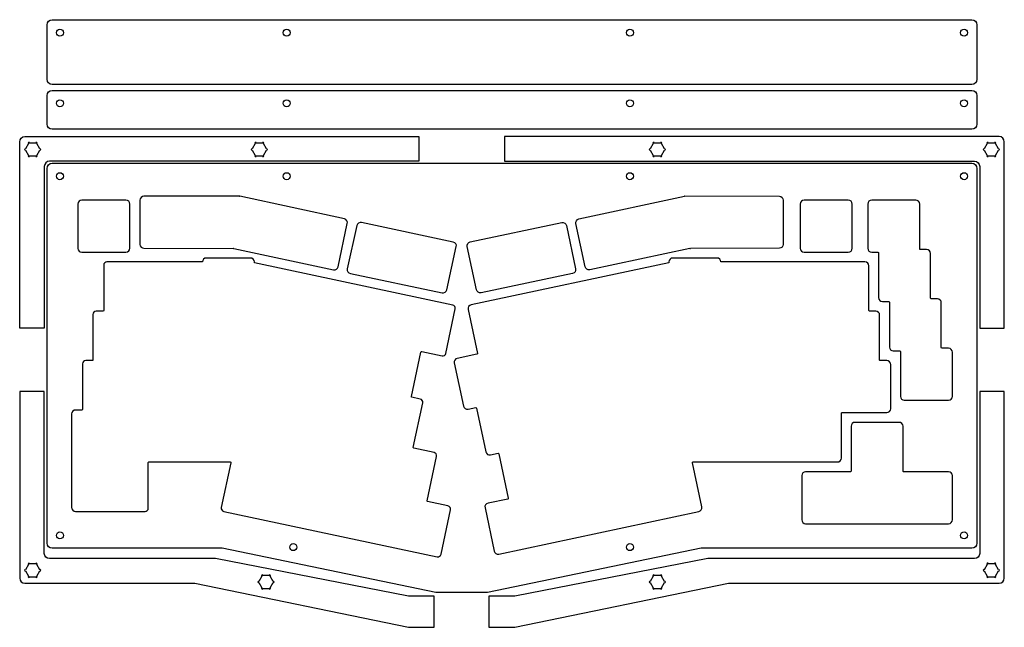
# Model space of a CAD drawing. Header units: millimetres. Extents: x -95 to 285, y -115 to 309.
# Tile 2 of 2: x -95 to 285, y 75 to 309. Entities that reach past the tile are written whole.
import ezdxf

# ---------------------------------------------------------------- set-up
doc = ezdxf.new("R2010")
doc.units = ezdxf.units.MM
doc.layers.get('0').update_dxf_attribs({"linetype": 'CONTINUOUS'})

msp = doc.modelspace()

# ---------------------------------------------------------------- linework, layer by layer
for p, q in [((-82.44, 309.43), (272.65, 309.43)), ((-84.44, 286.43), (-84.44, 307.43)), ((274.65, 307.43), (274.65, 286.43)), ((272.65, 284.43), (-82.44, 284.43)), ((-82.44, 282.18), (272.65, 282.18)), ((-84.44, 269.18), (-84.44, 280.18)), ((274.65, 280.18), (274.65, 269.18)), ((272.65, 267.18), (-82.44, 267.18)), ((-94.99, 190.37), (-94.99, 262.35)), ((-92.99, 264.35), (59.1, 264.35)), ((59.1, 264.35), (59.1, 254.85)), ((283.2, 264.35), (92.21, 264.35)), ((92.21, 264.35), (92.21, 254.85)), ((285.2, 190.37), (285.2, 262.35)), ((-91.56, 261.64), (-92.76, 259.56)), ((-92.76, 259.14), (-91.56, 257.06)), ((-88.8, 261.85), (-91.19, 261.85)), ((-87.23, 259.56), (-88.43, 261.64)), ((-88.43, 257.06), (-87.23, 259.14)), ((-4.03, 261.64), (-5.22, 259.56)), ((-5.22, 259.14), (-4.03, 257.06)), ((-1.27, 261.85), (-3.65, 261.85)), ((0.3, 259.56), (-0.89, 261.64)), ((-0.89, 257.06), (0.3, 259.14)), ((149.65, 261.64), (148.45, 259.56)), ((148.45, 259.14), (149.65, 257.06)), ((152.41, 261.85), (150.02, 261.85)), ((153.98, 259.56), (152.78, 261.64)), ((152.78, 257.06), (153.98, 259.14)), ((278.64, 261.64), (277.44, 259.56)), ((277.44, 259.14), (278.64, 257.06)), ((281.4, 261.85), (279.01, 261.85)), ((282.97, 259.56), (281.77, 261.64)), ((281.77, 257.06), (282.97, 259.14)), ((-91.19, 256.85), (-88.8, 256.85)), ((59.1, 254.85), (-83.5, 254.85)), ((-3.65, 256.85), (-1.27, 256.85)), ((92.21, 254.85), (273.71, 254.85)), ((150.02, 256.85), (152.41, 256.85)), ((279.01, 256.85), (281.4, 256.85)), ((-85.5, 252.85), (-85.5, 190.37)), ((-84.44, 107.48), (-84.44, 252.06)), ((-82.44, 254.06), (272.65, 254.06)), ((274.65, 252.06), (274.65, 107.48)), ((275.71, 252.85), (275.71, 190.37)), ((-53.95, 239.81), (-71, 239.81)), ((-48.54, 239.8), (-48.54, 222.75)), ((-10.18, 241.34), (-47.04, 241.3)), ((30.37, 232.54), (-9.96, 241.32)), ((120.95, 232.54), (161.68, 241.41)), ((161.89, 241.43), (198.34, 241.3)), ((199.84, 239.8), (199.84, 222.74)), ((224.96, 239.8), (207.91, 239.8)), ((251.04, 239.8), (233.99, 239.8)), ((-72.5, 238.31), (-72.5, 221.21)), ((-52.45, 221.26), (-52.45, 238.31)), ((206.41, 238.3), (206.41, 221.2)), ((226.46, 221.25), (226.46, 238.3)), ((232.49, 238.3), (232.49, 221.25)), ((252.54, 221), (252.54, 238.3)), ((27.98, 214.08), (31.52, 230.76)), ((35.23, 230.02), (31.52, 213.33)), ((72.45, 223.64), (37.01, 231.18)), ((79.01, 223.68), (114.32, 231.18)), ((116.1, 230.03), (119.65, 213.3)), ((123.34, 214.08), (119.79, 230.76)), ((-47.04, 221.25), (-12.46, 221.21)), ((-12.25, 221.19), (26.2, 212.93)), ((69.9, 205.22), (73.6, 221.87)), ((81.4, 205.22), (77.85, 221.9)), ((163.82, 221.2), (125.11, 212.93)), ((198.34, 221.24), (164.03, 221.22)), ((255.21, 220.75), (252.79, 220.75)), ((-71, 219.71), (-53.95, 219.76)), ((-5.89, 217.49), (-22.94, 217.49)), ((174.24, 217.49), (157.19, 217.49)), ((207.91, 219.7), (224.96, 219.75)), ((233.99, 219.75), (236.41, 219.75)), ((236.66, 219.51), (236.66, 202.2)), ((256.71, 201.95), (256.71, 219.25)), ((-62.54, 214.74), (-62.54, 197.19)), ((-24.44, 215.99), (-61.29, 215.99)), ((-24.44, 215.99), (-24.44, 215.99)), ((-4.39, 215.63), (-4.39, 215.99)), ((72.25, 199.34), (-4.39, 215.63)), ((155.69, 215.63), (79.31, 199.4)), ((155.69, 215.99), (155.69, 215.63)), ((231.39, 215.99), (175.74, 215.99)), ((175.74, 215.99), (175.74, 215.99)), ((232.89, 197.19), (232.89, 214.49)), ((32.68, 211.55), (68.12, 204.07)), ((118.5, 211.52), (83.18, 204.07)), ((259.38, 201.7), (256.96, 201.7)), ((69.56, 180.69), (73.21, 197.86)), ((238.16, 200.7), (240.58, 200.7)), ((240.83, 200.46), (240.83, 183.15)), ((260.88, 182.9), (260.88, 200.2)), ((-66.7, 195.69), (-66.7, 178.14)), ((-62.78, 196.94), (-65.45, 196.94)), ((78.16, 197.62), (81.76, 180.69)), ((235.57, 196.94), (233.14, 196.94)), ((237.07, 178.13), (237.07, 195.44)), ((-85.5, 190.37), (-94.99, 190.37)), ((275.71, 190.37), (285.2, 190.37)), ((263.65, 182.65), (261.12, 182.65)), ((56.28, 164.04), (59.93, 181.21)), ((60.23, 181.4), (68.08, 179.73)), ((81.57, 180.4), (73.96, 178.78)), ((242.33, 181.65), (244.85, 181.65)), ((245.1, 181.4), (245.1, 164.1)), ((265.15, 164.1), (265.15, 181.15)), ((-70.76, 176.64), (-70.76, 159.09)), ((-66.95, 177.89), (-69.51, 177.89)), ((72.8, 177), (76.35, 160.32)), ((239.84, 177.89), (237.31, 177.89)), ((241.34, 159.34), (241.34, 176.39)), ((-85.5, 165.99), (-94.99, 165.99)), ((-94.99, 165.99), (-94.99, 94.01)), ((-85.5, 103.52), (-85.5, 165.99)), ((59.67, 163.07), (56.47, 163.74)), ((285.2, 166), (275.71, 166)), ((275.71, 166), (275.71, 103.52)), ((285.2, 94.02), (285.2, 166)), ((56.98, 144.42), (60.63, 161.58)), ((78.13, 159.17), (81.08, 159.8)), ((246.6, 162.6), (263.65, 162.6)), ((-74.94, 157.34), (-74.93, 121.24)), ((-71.01, 158.84), (-73.44, 158.84)), ((81.37, 159.61), (84.97, 142.68)), ((222.29, 140.29), (222.29, 157.59)), ((222.54, 157.84), (239.84, 157.84)), ((226.05, 152.58), (226.05, 135.27)), ((244.6, 154.08), (227.55, 154.08)), ((246.1, 135.27), (246.1, 152.58)), ((65.02, 142.45), (57.18, 144.12)), ((62.34, 123.8), (65.99, 140.97)), ((86.75, 141.53), (89.7, 142.15)), ((89.99, 141.96), (93.64, 124.79)), ((-45.35, 120.99), (-45.35, 138.54)), ((-45.1, 138.79), (-13.71, 138.79)), ((-13.47, 138.48), (-17.14, 121.22)), ((168.4, 121.46), (164.78, 138.48)), ((165.03, 138.79), (189.45, 138.79)), ((189.45, 138.79), (192.18, 138.79)), ((192.18, 138.79), (220.79, 138.79)), ((207, 133.53), (207, 116.48)), ((225.8, 135.03), (208.5, 135.03)), ((263.65, 135.03), (246.34, 135.03)), ((265.15, 116.48), (265.15, 133.53)), ((70.38, 121.84), (62.53, 123.51)), ((93.45, 124.5), (85.84, 122.88)), ((-73.43, 119.74), (-46.6, 119.74)), ((-16.17, 119.74), (66.21, 102.23)), ((67.69, 103.19), (71.34, 120.35)), ((84.68, 121.1), (88.23, 104.42)), ((90.01, 103.27), (167.25, 119.69)), ((208.5, 114.98), (263.65, 114.98)), ((-16.8, 105.48), (-82.44, 105.48)), ((65.66, 88.47), (-16.8, 105.48)), ((168.12, 105.48), (85.66, 88.47)), ((272.65, 105.48), (168.12, 105.48)), ((-91.56, 99.3), (-92.76, 97.23)), ((-88.8, 99.51), (-91.19, 99.51)), ((-87.23, 97.23), (-88.43, 99.3)), ((-19.36, 101.52), (-83.5, 101.52)), ((55.1, 87), (-19.36, 101.52)), ((170.68, 101.52), (96.21, 87)), ((273.71, 101.52), (170.68, 101.52)), ((278.64, 99.3), (277.44, 97.23)), ((281.4, 99.52), (279.01, 99.52)), ((282.97, 97.23), (281.77, 99.3)), ((-92.76, 96.8), (-91.56, 94.73)), ((-88.43, 94.73), (-87.23, 96.8)), ((277.44, 96.8), (278.64, 94.73)), ((281.77, 94.73), (282.97, 96.8)), ((-92.99, 92.01), (-27.36, 92.01)), ((-91.19, 94.51), (-88.8, 94.51)), ((-27.36, 92.01), (55.1, 75.01)), ((-1.46, 94.76), (-2.66, 92.69)), ((-2.66, 92.26), (-1.46, 90.19)), ((1.3, 94.98), (-1.09, 94.98)), ((2.87, 92.69), (1.67, 94.76)), ((1.67, 90.19), (2.87, 92.26)), ((96.21, 75.01), (178.68, 92.02)), ((149.65, 94.76), (148.45, 92.69)), ((148.45, 92.26), (149.65, 90.19)), ((152.41, 94.98), (150.02, 94.98)), ((153.98, 92.69), (152.78, 94.76)), ((152.78, 90.19), (153.98, 92.26)), ((178.68, 92.02), (283.2, 92.02)), ((279.01, 94.52), (281.4, 94.52)), ((-1.09, 89.98), (1.3, 89.98)), ((85.66, 88.47), (65.66, 88.47)), ((150.02, 89.98), (152.41, 89.98)), ((65.1, 87), (55.1, 87)), ((65.1, 75.01), (65.1, 87)), ((96.21, 87), (86.21, 87)), ((86.21, 87), (86.21, 75.01)), ((55.1, 75.01), (65.1, 75.01)), ((86.21, 75.01), (96.21, 75.01))]:
    msp.add_line(p, q)
at = {"extrusion": (1.81454e-14, 3.47812e-13, -1)}
msp.add_arc((10.18, 240.34), 1, 89.9325, 102.2801, dxfattribs=at)
for centre, start, end in [((161.89, 240.43), 89.7923, 102.2801), ((-12.46, 220.21), 77.8698, 89.9333)]:
    msp.add_arc(centre, 1, start, end)
at = {"extrusion": (1.22404e-16, 2.84307e-19, -1)}
msp.add_arc((-164.03, 220.22), 1, 77.9413, 89.962, dxfattribs=at)
for points in [[(-84.44, 307.43), (-84.44, 308.54), (-83.54, 309.43), (-82.44, 309.43)], [(272.65, 309.43), (273.75, 309.43), (274.65, 308.54), (274.65, 307.43)], [(-80.79, 304.43), (-80.79, 305.17), (-80.18, 305.78), (-79.44, 305.78)], [(-79.44, 303.08), (-80.18, 303.08), (-80.79, 303.69), (-80.79, 304.43)], [(-79.44, 305.78), (-78.7, 305.78), (-78.09, 305.17), (-78.09, 304.43)], [(-78.09, 304.43), (-78.09, 303.69), (-78.7, 303.08), (-79.44, 303.08)], [(6.75, 304.43), (6.75, 305.17), (7.35, 305.78), (8.1, 305.78)], [(8.1, 303.08), (7.35, 303.08), (6.75, 303.69), (6.75, 304.43)], [(8.1, 305.78), (8.84, 305.78), (9.45, 305.17), (9.45, 304.43)], [(9.45, 304.43), (9.45, 303.69), (8.84, 303.08), (8.1, 303.08)], [(139.31, 304.43), (139.31, 305.17), (139.92, 305.78), (140.66, 305.78)], [(140.66, 303.08), (139.92, 303.08), (139.31, 303.69), (139.31, 304.43)], [(140.66, 305.78), (141.4, 305.78), (142.01, 305.17), (142.01, 304.43)], [(142.01, 304.43), (142.01, 303.69), (141.4, 303.08), (140.66, 303.08)], [(268.3, 304.43), (268.3, 305.17), (268.91, 305.78), (269.65, 305.78)], [(269.65, 303.08), (268.91, 303.08), (268.3, 303.69), (268.3, 304.43)], [(269.65, 305.78), (270.39, 305.78), (271, 305.17), (271, 304.43)], [(271, 304.43), (271, 303.69), (270.39, 303.08), (269.65, 303.08)], [(-82.44, 284.43), (-83.54, 284.43), (-84.44, 285.33), (-84.44, 286.43)], [(274.65, 286.43), (274.65, 285.33), (273.75, 284.43), (272.65, 284.43)], [(-84.44, 280.18), (-84.44, 281.28), (-83.54, 282.18), (-82.44, 282.18)], [(272.65, 282.18), (273.75, 282.18), (274.65, 281.28), (274.65, 280.18)], [(-80.79, 277.18), (-80.79, 277.92), (-80.18, 278.53), (-79.44, 278.53)], [(-79.44, 278.53), (-78.7, 278.53), (-78.09, 277.92), (-78.09, 277.18)], [(6.75, 277.18), (6.75, 277.92), (7.35, 278.53), (8.1, 278.53)], [(8.1, 278.53), (8.84, 278.53), (9.45, 277.92), (9.45, 277.18)], [(139.31, 277.18), (139.31, 277.92), (139.92, 278.53), (140.66, 278.53)], [(140.66, 278.53), (141.4, 278.53), (142.01, 277.92), (142.01, 277.18)], [(268.3, 277.18), (268.3, 277.92), (268.91, 278.53), (269.65, 278.53)], [(269.65, 278.53), (270.39, 278.53), (271, 277.92), (271, 277.18)], [(-79.44, 275.83), (-80.18, 275.83), (-80.79, 276.44), (-80.79, 277.18)], [(-78.09, 277.18), (-78.09, 276.44), (-78.7, 275.83), (-79.44, 275.83)], [(8.1, 275.83), (7.35, 275.83), (6.75, 276.44), (6.75, 277.18)], [(9.45, 277.18), (9.45, 276.44), (8.84, 275.83), (8.1, 275.83)], [(140.66, 275.83), (139.92, 275.83), (139.31, 276.44), (139.31, 277.18)], [(142.01, 277.18), (142.01, 276.44), (141.4, 275.83), (140.66, 275.83)], [(269.65, 275.83), (268.91, 275.83), (268.3, 276.44), (268.3, 277.18)], [(271, 277.18), (271, 276.44), (270.39, 275.83), (269.65, 275.83)], [(-82.44, 267.18), (-83.54, 267.18), (-84.44, 268.08), (-84.44, 269.18)], [(274.65, 269.18), (274.65, 268.08), (273.75, 267.18), (272.65, 267.18)], [(-94.99, 262.35), (-94.99, 263.45), (-94.1, 264.35), (-92.99, 264.35)], [(285.2, 262.35), (285.2, 263.45), (284.31, 264.35), (283.2, 264.35)], [(-87.11, 259.6), (-87.15, 259.6), (-87.19, 259.58), (-87.23, 259.56)], [(0.43, 259.6), (0.38, 259.6), (0.34, 259.58), (0.3, 259.56)], [(154.1, 259.6), (154.06, 259.6), (154.02, 259.58), (153.98, 259.56)], [(283.09, 259.6), (283.05, 259.6), (283.01, 259.58), (282.97, 259.56)], [(-83.5, 254.85), (-84.6, 254.85), (-85.5, 253.95), (-85.5, 252.85)], [(273.71, 254.85), (274.81, 254.85), (275.71, 253.95), (275.71, 252.85)], [(-84.44, 252.06), (-84.44, 253.17), (-83.54, 254.06), (-82.44, 254.06)], [(272.65, 254.06), (273.75, 254.06), (274.65, 253.17), (274.65, 252.06)], [(-80.79, 249.06), (-80.79, 249.81), (-80.18, 250.41), (-79.44, 250.41)], [(-79.44, 247.71), (-80.18, 247.71), (-80.79, 248.32), (-80.79, 249.06)], [(-79.44, 250.41), (-78.7, 250.41), (-78.09, 249.81), (-78.09, 249.06)], [(-78.09, 249.06), (-78.09, 248.32), (-78.7, 247.71), (-79.44, 247.71)], [(6.75, 249.06), (6.75, 249.81), (7.35, 250.41), (8.1, 250.41)], [(8.1, 247.71), (7.35, 247.71), (6.75, 248.32), (6.75, 249.06)], [(8.1, 250.41), (8.84, 250.41), (9.45, 249.81), (9.45, 249.06)], [(9.45, 249.06), (9.45, 248.32), (8.84, 247.71), (8.1, 247.71)], [(139.31, 249.06), (139.31, 249.81), (139.92, 250.41), (140.66, 250.41)], [(140.66, 247.71), (139.92, 247.71), (139.31, 248.32), (139.31, 249.06)], [(140.66, 250.41), (141.4, 250.41), (142.01, 249.81), (142.01, 249.06)], [(142.01, 249.06), (142.01, 248.32), (141.4, 247.71), (140.66, 247.71)], [(268.3, 249.06), (268.3, 249.81), (268.91, 250.41), (269.65, 250.41)], [(269.65, 247.71), (268.91, 247.71), (268.3, 248.32), (268.3, 249.06)], [(269.65, 250.41), (270.39, 250.41), (271, 249.81), (271, 249.06)], [(271, 249.06), (271, 248.32), (270.39, 247.71), (269.65, 247.71)], [(-71, 239.81), (-71.83, 239.81), (-72.5, 239.14), (-72.5, 238.31)], [(-52.45, 238.31), (-52.45, 239.14), (-53.12, 239.81), (-53.95, 239.81)], [(-47.04, 241.3), (-47.87, 241.3), (-48.54, 240.62), (-48.54, 239.8)], [(198.34, 241.3), (199.17, 241.3), (199.84, 240.62), (199.84, 239.8)], [(207.91, 239.8), (207.08, 239.8), (206.41, 239.13), (206.41, 238.3)], [(226.46, 238.3), (226.46, 239.13), (225.78, 239.8), (224.96, 239.8)], [(233.99, 239.8), (233.16, 239.8), (232.49, 239.13), (232.49, 238.3)], [(252.54, 238.3), (252.54, 239.13), (251.86, 239.8), (251.04, 239.8)], [(31.52, 230.76), (31.7, 231.57), (31.18, 232.37), (30.37, 232.54)], [(119.79, 230.76), (119.62, 231.57), (120.14, 232.37), (120.95, 232.54)], [(37.01, 231.18), (36.2, 231.35), (35.41, 230.83), (35.23, 230.02)], [(114.32, 231.18), (115.13, 231.36), (115.93, 230.84), (116.1, 230.03)], [(-72.5, 221.21), (-72.5, 220.38), (-71.83, 219.71), (-71, 219.71)], [(-53.95, 219.76), (-53.12, 219.76), (-52.45, 220.43), (-52.45, 221.26)], [(-48.54, 222.75), (-48.54, 221.93), (-47.87, 221.25), (-47.04, 221.25)], [(73.6, 221.87), (73.78, 222.68), (73.26, 223.47), (72.45, 223.64)], [(77.85, 221.9), (77.68, 222.71), (78.2, 223.51), (79.01, 223.68)], [(199.84, 222.74), (199.84, 221.91), (199.17, 221.24), (198.34, 221.24)], [(206.41, 221.2), (206.41, 220.37), (207.08, 219.7), (207.91, 219.7)], [(224.96, 219.75), (225.78, 219.75), (226.46, 220.42), (226.46, 221.25)], [(232.49, 221.25), (232.49, 220.42), (233.16, 219.75), (233.99, 219.75)], [(252.79, 220.75), (252.65, 220.75), (252.54, 220.86), (252.54, 221)], [(256.71, 219.25), (256.71, 220.08), (256.03, 220.75), (255.21, 220.75)], [(-22.94, 217.49), (-23.77, 217.49), (-24.44, 216.82), (-24.44, 215.99)], [(-4.39, 215.99), (-4.39, 216.82), (-5.06, 217.49), (-5.89, 217.49)], [(157.19, 217.49), (156.36, 217.49), (155.69, 216.82), (155.69, 215.99)], [(175.74, 215.99), (175.74, 216.82), (175.07, 217.49), (174.24, 217.49)], [(236.41, 219.75), (236.55, 219.75), (236.66, 219.64), (236.66, 219.51)], [(-61.29, 215.99), (-61.98, 215.99), (-62.54, 215.43), (-62.54, 214.74)], [(26.2, 212.93), (27.01, 212.76), (27.81, 213.27), (27.98, 214.08)], [(31.52, 213.33), (31.35, 212.52), (31.87, 211.72), (32.68, 211.55)], [(119.65, 213.3), (119.83, 212.49), (119.31, 211.69), (118.5, 211.52)], [(125.11, 212.93), (124.3, 212.76), (123.51, 213.27), (123.34, 214.08)], [(232.89, 214.49), (232.89, 215.32), (232.22, 215.99), (231.39, 215.99)], [(68.12, 204.07), (68.93, 203.9), (69.73, 204.41), (69.9, 205.22)], [(83.18, 204.07), (82.37, 203.89), (81.57, 204.41), (81.4, 205.22)], [(236.66, 202.2), (236.66, 201.37), (237.33, 200.7), (238.16, 200.7)], [(256.96, 201.7), (256.82, 201.7), (256.71, 201.81), (256.71, 201.95)], [(260.88, 200.2), (260.88, 201.03), (260.21, 201.7), (259.38, 201.7)], [(73.21, 197.86), (73.35, 198.54), (72.92, 199.2), (72.25, 199.34)], [(79.31, 199.4), (78.5, 199.22), (77.99, 198.43), (78.16, 197.62)], [(240.58, 200.7), (240.72, 200.7), (240.83, 200.59), (240.83, 200.46)], [(-65.45, 196.94), (-66.14, 196.94), (-66.7, 196.38), (-66.7, 195.69)], [(-62.54, 197.19), (-62.54, 197.05), (-62.65, 196.94), (-62.78, 196.94)], [(233.14, 196.94), (233.01, 196.94), (232.89, 197.05), (232.89, 197.19)], [(237.07, 195.44), (237.07, 196.27), (236.39, 196.94), (235.57, 196.94)], [(240.83, 183.15), (240.83, 182.32), (241.5, 181.65), (242.33, 181.65)], [(261.12, 182.65), (260.99, 182.65), (260.88, 182.76), (260.88, 182.9)], [(265.15, 181.15), (265.15, 181.98), (264.48, 182.65), (263.65, 182.65)], [(59.93, 181.21), (59.96, 181.34), (60.09, 181.43), (60.23, 181.4)], [(68.08, 179.73), (68.75, 179.59), (69.42, 180.02), (69.56, 180.69)], [(73.96, 178.78), (73.15, 178.61), (72.63, 177.81), (72.8, 177)], [(81.76, 180.69), (81.78, 180.56), (81.7, 180.43), (81.57, 180.4)], [(244.85, 181.65), (244.99, 181.65), (245.1, 181.54), (245.1, 181.4)], [(-69.51, 177.89), (-70.2, 177.89), (-70.76, 177.33), (-70.76, 176.64)], [(-66.7, 178.14), (-66.7, 178), (-66.81, 177.89), (-66.95, 177.89)], [(237.31, 177.89), (237.18, 177.89), (237.07, 178), (237.07, 178.13)], [(241.34, 176.39), (241.34, 177.22), (240.66, 177.89), (239.84, 177.89)], [(56.47, 163.74), (56.34, 163.77), (56.25, 163.9), (56.28, 164.04)], [(245.1, 164.1), (245.1, 163.27), (245.77, 162.6), (246.6, 162.6)], [(263.65, 162.6), (264.48, 162.6), (265.15, 163.27), (265.15, 164.1)], [(60.63, 161.58), (60.77, 162.26), (60.34, 162.92), (59.67, 163.07)], [(76.35, 160.32), (76.52, 159.51), (77.32, 159), (78.13, 159.17)], [(81.08, 159.8), (81.21, 159.82), (81.34, 159.74), (81.37, 159.61)], [(-73.44, 158.84), (-74.27, 158.84), (-74.94, 158.17), (-74.94, 157.34)], [(-70.76, 159.09), (-70.76, 158.95), (-70.87, 158.84), (-71.01, 158.84)], [(222.29, 157.59), (222.29, 157.73), (222.4, 157.84), (222.54, 157.84)], [(239.84, 157.84), (240.66, 157.84), (241.34, 158.51), (241.34, 159.34)], [(227.55, 154.08), (226.72, 154.08), (226.05, 153.4), (226.05, 152.58)], [(246.1, 152.58), (246.1, 153.4), (245.43, 154.08), (244.6, 154.08)], [(57.18, 144.12), (57.04, 144.15), (56.95, 144.28), (56.98, 144.42)], [(65.99, 140.97), (66.13, 141.64), (65.7, 142.31), (65.02, 142.45)], [(84.97, 142.68), (85.14, 141.87), (85.94, 141.35), (86.75, 141.53)], [(89.7, 142.15), (89.83, 142.18), (89.96, 142.1), (89.99, 141.96)], [(-45.35, 138.54), (-45.35, 138.68), (-45.24, 138.79), (-45.1, 138.79)], [(-13.71, 138.79), (-13.55, 138.79), (-13.43, 138.64), (-13.47, 138.48)], [(164.78, 138.48), (164.75, 138.64), (164.87, 138.79), (165.03, 138.79)], [(220.79, 138.79), (221.61, 138.79), (222.29, 139.46), (222.29, 140.29)], [(208.5, 135.03), (207.67, 135.03), (207, 134.35), (207, 133.53)], [(226.05, 135.27), (226.05, 135.14), (225.94, 135.03), (225.8, 135.03)], [(246.34, 135.03), (246.21, 135.03), (246.1, 135.14), (246.1, 135.27)], [(265.15, 133.53), (265.15, 134.35), (264.48, 135.03), (263.65, 135.03)], [(62.53, 123.51), (62.39, 123.53), (62.31, 123.67), (62.34, 123.8)], [(71.34, 120.35), (71.49, 121.03), (71.05, 121.69), (70.38, 121.84)], [(85.84, 122.88), (85.03, 122.71), (84.51, 121.91), (84.68, 121.1)], [(93.64, 124.79), (93.67, 124.66), (93.58, 124.53), (93.45, 124.5)], [(-74.93, 121.24), (-74.93, 120.41), (-74.26, 119.74), (-73.43, 119.74)], [(-46.6, 119.74), (-45.91, 119.74), (-45.35, 120.3), (-45.35, 120.99)], [(-17.14, 121.22), (-17.28, 120.54), (-16.85, 119.88), (-16.17, 119.74)], [(167.25, 119.69), (168.06, 119.86), (168.57, 120.65), (168.4, 121.46)], [(207, 116.48), (207, 115.65), (207.67, 114.98), (208.5, 114.98)], [(263.65, 114.98), (264.48, 114.98), (265.15, 115.65), (265.15, 116.48)], [(-80.79, 110.48), (-80.79, 111.22), (-80.18, 111.83), (-79.44, 111.83)], [(-79.44, 109.13), (-80.18, 109.13), (-80.79, 109.73), (-80.79, 110.48)], [(-79.44, 111.83), (-78.7, 111.83), (-78.09, 111.22), (-78.09, 110.48)], [(-78.09, 110.48), (-78.09, 109.73), (-78.7, 109.13), (-79.44, 109.13)], [(268.3, 110.48), (268.3, 111.22), (268.91, 111.83), (269.65, 111.83)], [(269.65, 109.13), (268.91, 109.13), (268.3, 109.73), (268.3, 110.48)], [(269.65, 111.83), (270.39, 111.83), (271, 111.22), (271, 110.48)], [(271, 110.48), (271, 109.73), (270.39, 109.13), (269.65, 109.13)], [(-82.44, 105.48), (-83.54, 105.48), (-84.44, 106.37), (-84.44, 107.48)], [(9.31, 105.94), (9.31, 106.68), (9.92, 107.29), (10.66, 107.29)], [(10.66, 107.29), (11.4, 107.29), (12.01, 106.68), (12.01, 105.94)], [(139.31, 105.94), (139.31, 106.68), (139.92, 107.29), (140.66, 107.29)], [(140.66, 107.29), (141.4, 107.29), (142.01, 106.68), (142.01, 105.94)], [(274.65, 107.48), (274.65, 106.37), (273.75, 105.48), (272.65, 105.48)], [(-83.5, 101.52), (-84.6, 101.52), (-85.5, 102.41), (-85.5, 103.52)], [(10.66, 104.59), (9.92, 104.59), (9.31, 105.2), (9.31, 105.94)], [(12.01, 105.94), (12.01, 105.2), (11.4, 104.59), (10.66, 104.59)], [(66.21, 102.23), (66.89, 102.08), (67.55, 102.51), (67.69, 103.19)], [(88.23, 104.42), (88.4, 103.61), (89.2, 103.1), (90.01, 103.27)], [(140.66, 104.59), (139.92, 104.59), (139.31, 105.2), (139.31, 105.94)], [(142.01, 105.94), (142.01, 105.2), (141.4, 104.59), (140.66, 104.59)], [(275.71, 103.52), (275.71, 102.41), (274.81, 101.52), (273.71, 101.52)], [(-87.11, 97.26), (-87.15, 97.26), (-87.19, 97.25), (-87.23, 97.23)], [(283.09, 97.27), (283.05, 97.27), (283.01, 97.25), (282.97, 97.23)], [(-94.99, 94.01), (-95, 92.91), (-94.1, 92.01), (-92.99, 92.01)], [(2.99, 92.73), (2.94, 92.73), (2.9, 92.71), (2.87, 92.69)], [(154.1, 92.73), (154.06, 92.73), (154.02, 92.71), (153.98, 92.69)], [(283.2, 92.02), (284.31, 92.02), (285.2, 92.91), (285.2, 94.02)]]:
    msp.add_open_spline(points, degree=3)
for points, knots in [([(-92.76, 259.56), (-92.8, 259.58), (-92.84, 259.6), (-92.88, 259.6), (-93.02, 259.6), (-93.13, 259.49), (-93.13, 259.35), (-93.13, 259.21), (-93.02, 259.1), (-92.88, 259.1), (-92.84, 259.1), (-92.8, 259.11), (-92.76, 259.14)], [10, 10, 10, 10, 11, 11, 11, 12, 12, 12, 13, 13, 13, 14, 14, 14, 14]), ([(-91.19, 261.85), (-91.19, 261.99), (-91.3, 262.1), (-91.58, 262.1), (-91.69, 261.99), (-91.69, 261.85), (-91.69, 261.76), (-91.64, 261.68), (-91.56, 261.64)], [6, 6, 6, 6, 7, 7, 8, 8, 8, 9, 9, 9, 9]), ([(-88.43, 261.64), (-88.35, 261.68), (-88.3, 261.76), (-88.3, 261.85), (-88.3, 261.99), (-88.41, 262.1), (-88.55, 262.1), (-88.69, 262.1), (-88.8, 261.99), (-88.8, 261.85)], [2, 2, 2, 2, 3, 3, 3, 4, 4, 4, 5, 5, 5, 5]), ([(-87.23, 259.14), (-87.19, 259.11), (-87.15, 259.1), (-87.11, 259.1), (-86.97, 259.1), (-86.86, 259.21), (-86.86, 259.35), (-86.86, 259.49), (-86.97, 259.6), (-87.11, 259.6)], [23, 23, 23, 23, 24, 24, 24, 25, 25, 25, 26, 26, 26, 26]), ([(-5.22, 259.56), (-5.26, 259.58), (-5.3, 259.6), (-5.35, 259.6), (-5.48, 259.6), (-5.6, 259.49), (-5.6, 259.35), (-5.6, 259.21), (-5.48, 259.1), (-5.35, 259.1), (-5.3, 259.1), (-5.26, 259.11), (-5.22, 259.14)], [10, 10, 10, 10, 11, 11, 11, 12, 12, 12, 13, 13, 13, 14, 14, 14, 14]), ([(-3.65, 261.85), (-3.65, 261.99), (-3.77, 262.1), (-4.04, 262.1), (-4.15, 261.99), (-4.15, 261.85), (-4.15, 261.76), (-4.1, 261.68), (-4.03, 261.64)], [6, 6, 6, 6, 7, 7, 8, 8, 8, 9, 9, 9, 9]), ([(-0.89, 261.64), (-0.82, 261.68), (-0.77, 261.76), (-0.77, 261.85), (-0.77, 261.99), (-0.88, 262.1), (-1.02, 262.1), (-1.15, 262.1), (-1.27, 261.99), (-1.27, 261.85)], [2, 2, 2, 2, 3, 3, 3, 4, 4, 4, 5, 5, 5, 5]), ([(0.3, 259.14), (0.34, 259.11), (0.38, 259.1), (0.43, 259.1), (0.56, 259.1), (0.68, 259.21), (0.68, 259.35), (0.68, 259.49), (0.56, 259.6), (0.43, 259.6)], [23, 23, 23, 23, 24, 24, 24, 25, 25, 25, 26, 26, 26, 26]), ([(148.45, 259.56), (148.41, 259.58), (148.37, 259.6), (148.33, 259.6), (148.19, 259.6), (148.08, 259.49), (148.08, 259.35), (148.08, 259.21), (148.19, 259.1), (148.33, 259.1), (148.37, 259.1), (148.41, 259.11), (148.45, 259.14)], [10, 10, 10, 10, 11, 11, 11, 12, 12, 12, 13, 13, 13, 14, 14, 14, 14]), ([(150.02, 261.85), (150.02, 261.99), (149.91, 262.1), (149.63, 262.1), (149.52, 261.99), (149.52, 261.85), (149.52, 261.76), (149.57, 261.68), (149.65, 261.64)], [6, 6, 6, 6, 7, 7, 8, 8, 8, 9, 9, 9, 9]), ([(152.78, 261.64), (152.86, 261.68), (152.91, 261.76), (152.91, 261.85), (152.91, 261.99), (152.8, 262.1), (152.66, 262.1), (152.52, 262.1), (152.41, 261.99), (152.41, 261.85)], [2, 2, 2, 2, 3, 3, 3, 4, 4, 4, 5, 5, 5, 5]), ([(153.98, 259.14), (154.02, 259.11), (154.06, 259.1), (154.1, 259.1), (154.24, 259.1), (154.35, 259.21), (154.35, 259.35), (154.35, 259.49), (154.24, 259.6), (154.1, 259.6)], [23, 23, 23, 23, 24, 24, 24, 25, 25, 25, 26, 26, 26, 26]), ([(277.44, 259.56), (277.4, 259.58), (277.36, 259.6), (277.32, 259.6), (277.18, 259.6), (277.07, 259.49), (277.07, 259.35), (277.07, 259.21), (277.18, 259.1), (277.32, 259.1), (277.36, 259.1), (277.4, 259.11), (277.44, 259.14)], [10, 10, 10, 10, 11, 11, 11, 12, 12, 12, 13, 13, 13, 14, 14, 14, 14]), ([(279.01, 261.85), (279.01, 261.99), (278.9, 262.1), (278.62, 262.1), (278.51, 261.99), (278.51, 261.85), (278.51, 261.76), (278.56, 261.68), (278.64, 261.64)], [6, 6, 6, 6, 7, 7, 8, 8, 8, 9, 9, 9, 9]), ([(281.77, 261.64), (281.85, 261.68), (281.9, 261.76), (281.9, 261.85), (281.9, 261.99), (281.79, 262.1), (281.65, 262.1), (281.51, 262.1), (281.4, 261.99), (281.4, 261.85)], [2, 2, 2, 2, 3, 3, 3, 4, 4, 4, 5, 5, 5, 5]), ([(282.97, 259.14), (283.01, 259.11), (283.05, 259.1), (283.09, 259.1), (283.23, 259.1), (283.34, 259.21), (283.34, 259.35), (283.34, 259.49), (283.23, 259.6), (283.09, 259.6)], [23, 23, 23, 23, 24, 24, 24, 25, 25, 25, 26, 26, 26, 26]), ([(-91.56, 257.06), (-91.64, 257.02), (-91.69, 256.94), (-91.69, 256.85), (-91.69, 256.71), (-91.58, 256.6), (-91.3, 256.6), (-91.19, 256.71), (-91.19, 256.85)], [15, 15, 15, 15, 16, 16, 16, 17, 17, 18, 18, 18, 18]), ([(-88.8, 256.85), (-88.8, 256.71), (-88.69, 256.6), (-88.55, 256.6), (-88.41, 256.6), (-88.3, 256.71), (-88.3, 256.85), (-88.3, 256.94), (-88.35, 257.02), (-88.43, 257.06)], [19, 19, 19, 19, 20, 20, 20, 21, 21, 21, 22, 22, 22, 22]), ([(-4.03, 257.06), (-4.1, 257.02), (-4.15, 256.94), (-4.15, 256.85), (-4.15, 256.71), (-4.04, 256.6), (-3.77, 256.6), (-3.65, 256.71), (-3.65, 256.85)], [15, 15, 15, 15, 16, 16, 16, 17, 17, 18, 18, 18, 18]), ([(-1.27, 256.85), (-1.27, 256.71), (-1.15, 256.6), (-1.02, 256.6), (-0.88, 256.6), (-0.77, 256.71), (-0.77, 256.85), (-0.77, 256.94), (-0.82, 257.02), (-0.89, 257.06)], [19, 19, 19, 19, 20, 20, 20, 21, 21, 21, 22, 22, 22, 22]), ([(149.65, 257.06), (149.57, 257.02), (149.52, 256.94), (149.52, 256.85), (149.52, 256.71), (149.63, 256.6), (149.91, 256.6), (150.02, 256.71), (150.02, 256.85)], [15, 15, 15, 15, 16, 16, 16, 17, 17, 18, 18, 18, 18]), ([(152.41, 256.85), (152.41, 256.71), (152.52, 256.6), (152.66, 256.6), (152.8, 256.6), (152.91, 256.71), (152.91, 256.85), (152.91, 256.94), (152.86, 257.02), (152.78, 257.06)], [19, 19, 19, 19, 20, 20, 20, 21, 21, 21, 22, 22, 22, 22]), ([(278.64, 257.06), (278.56, 257.02), (278.51, 256.94), (278.51, 256.85), (278.51, 256.71), (278.62, 256.6), (278.9, 256.6), (279.01, 256.71), (279.01, 256.85)], [15, 15, 15, 15, 16, 16, 16, 17, 17, 18, 18, 18, 18]), ([(281.4, 256.85), (281.4, 256.71), (281.51, 256.6), (281.65, 256.6), (281.79, 256.6), (281.9, 256.71), (281.9, 256.85), (281.9, 256.94), (281.85, 257.02), (281.77, 257.06)], [19, 19, 19, 19, 20, 20, 20, 21, 21, 21, 22, 22, 22, 22]), ([(-91.19, 99.51), (-91.19, 99.65), (-91.3, 99.76), (-91.58, 99.76), (-91.69, 99.65), (-91.69, 99.51), (-91.69, 99.42), (-91.64, 99.34), (-91.56, 99.3)], [6, 6, 6, 6, 7, 7, 8, 8, 8, 9, 9, 9, 9]), ([(-88.43, 99.3), (-88.35, 99.34), (-88.3, 99.42), (-88.3, 99.51), (-88.3, 99.65), (-88.41, 99.76), (-88.55, 99.76), (-88.69, 99.76), (-88.8, 99.65), (-88.8, 99.51)], [2, 2, 2, 2, 3, 3, 3, 4, 4, 4, 5, 5, 5, 5]), ([(279.01, 99.52), (279.01, 99.65), (278.9, 99.77), (278.62, 99.77), (278.51, 99.65), (278.51, 99.52), (278.51, 99.42), (278.56, 99.35), (278.64, 99.3)], [6, 6, 6, 6, 7, 7, 8, 8, 8, 9, 9, 9, 9]), ([(281.77, 99.3), (281.85, 99.35), (281.9, 99.42), (281.9, 99.52), (281.9, 99.65), (281.79, 99.77), (281.65, 99.77), (281.51, 99.77), (281.4, 99.65), (281.4, 99.52)], [2, 2, 2, 2, 3, 3, 3, 4, 4, 4, 5, 5, 5, 5]), ([(-92.76, 97.23), (-92.8, 97.25), (-92.84, 97.26), (-92.88, 97.26), (-93.02, 97.26), (-93.13, 97.15), (-93.13, 97.01), (-93.13, 96.88), (-93.02, 96.76), (-92.88, 96.76), (-92.84, 96.76), (-92.8, 96.78), (-92.76, 96.8)], [10, 10, 10, 10, 11, 11, 11, 12, 12, 12, 13, 13, 13, 14, 14, 14, 14]), ([(-87.23, 96.8), (-87.19, 96.78), (-87.15, 96.76), (-87.11, 96.76), (-86.97, 96.76), (-86.86, 96.88), (-86.86, 97.01), (-86.86, 97.15), (-86.97, 97.26), (-87.11, 97.26)], [23, 23, 23, 23, 24, 24, 24, 25, 25, 25, 26, 26, 26, 26]), ([(-1.09, 94.98), (-1.09, 95.11), (-1.2, 95.23), (-1.48, 95.23), (-1.59, 95.11), (-1.59, 94.98), (-1.59, 94.88), (-1.54, 94.81), (-1.46, 94.76)], [6, 6, 6, 6, 7, 7, 8, 8, 8, 9, 9, 9, 9]), ([(1.67, 94.76), (1.74, 94.81), (1.8, 94.88), (1.8, 94.98), (1.8, 95.11), (1.68, 95.23), (1.55, 95.23), (1.41, 95.23), (1.3, 95.11), (1.3, 94.98)], [2, 2, 2, 2, 3, 3, 3, 4, 4, 4, 5, 5, 5, 5]), ([(150.02, 94.98), (150.02, 95.12), (149.91, 95.23), (149.63, 95.23), (149.52, 95.12), (149.52, 94.98), (149.52, 94.88), (149.57, 94.81), (149.65, 94.76)], [6, 6, 6, 6, 7, 7, 8, 8, 8, 9, 9, 9, 9]), ([(152.78, 94.76), (152.86, 94.81), (152.91, 94.88), (152.91, 94.98), (152.91, 95.12), (152.8, 95.23), (152.66, 95.23), (152.52, 95.23), (152.41, 95.12), (152.41, 94.98)], [2, 2, 2, 2, 3, 3, 3, 4, 4, 4, 5, 5, 5, 5]), ([(277.44, 97.23), (277.4, 97.25), (277.36, 97.27), (277.32, 97.27), (277.18, 97.27), (277.07, 97.15), (277.07, 97.02), (277.07, 96.88), (277.18, 96.77), (277.32, 96.77), (277.36, 96.77), (277.4, 96.78), (277.44, 96.8)], [10, 10, 10, 10, 11, 11, 11, 12, 12, 12, 13, 13, 13, 14, 14, 14, 14]), ([(282.97, 96.8), (283.01, 96.78), (283.05, 96.77), (283.09, 96.77), (283.23, 96.77), (283.34, 96.88), (283.34, 97.02), (283.34, 97.15), (283.23, 97.27), (283.09, 97.27)], [23, 23, 23, 23, 24, 24, 24, 25, 25, 25, 26, 26, 26, 26]), ([(-91.56, 94.73), (-91.64, 94.68), (-91.69, 94.61), (-91.69, 94.51), (-91.69, 94.38), (-91.58, 94.26), (-91.3, 94.26), (-91.19, 94.38), (-91.19, 94.51)], [15, 15, 15, 15, 16, 16, 16, 17, 17, 18, 18, 18, 18]), ([(-88.8, 94.51), (-88.8, 94.38), (-88.69, 94.26), (-88.55, 94.26), (-88.41, 94.26), (-88.3, 94.38), (-88.3, 94.51), (-88.3, 94.61), (-88.35, 94.68), (-88.43, 94.73)], [19, 19, 19, 19, 20, 20, 20, 21, 21, 21, 22, 22, 22, 22]), ([(-2.66, 92.69), (-2.7, 92.71), (-2.74, 92.73), (-2.78, 92.73), (-2.92, 92.73), (-3.03, 92.61), (-3.03, 92.48), (-3.03, 92.34), (-2.92, 92.23), (-2.78, 92.23), (-2.74, 92.23), (-2.7, 92.24), (-2.66, 92.26)], [10, 10, 10, 10, 11, 11, 11, 12, 12, 12, 13, 13, 13, 14, 14, 14, 14]), ([(2.87, 92.26), (2.9, 92.24), (2.94, 92.23), (2.99, 92.23), (3.13, 92.23), (3.24, 92.34), (3.24, 92.48), (3.24, 92.61), (3.13, 92.73), (2.99, 92.73)], [23, 23, 23, 23, 24, 24, 24, 25, 25, 25, 26, 26, 26, 26]), ([(148.45, 92.69), (148.41, 92.71), (148.37, 92.73), (148.33, 92.73), (148.19, 92.73), (148.08, 92.62), (148.08, 92.48), (148.08, 92.34), (148.19, 92.23), (148.33, 92.23), (148.37, 92.23), (148.41, 92.24), (148.45, 92.26)], [10, 10, 10, 10, 11, 11, 11, 12, 12, 12, 13, 13, 13, 14, 14, 14, 14]), ([(153.98, 92.26), (154.02, 92.24), (154.06, 92.23), (154.1, 92.23), (154.24, 92.23), (154.35, 92.34), (154.35, 92.48), (154.35, 92.62), (154.24, 92.73), (154.1, 92.73)], [23, 23, 23, 23, 24, 24, 24, 25, 25, 25, 26, 26, 26, 26]), ([(278.64, 94.73), (278.56, 94.69), (278.51, 94.61), (278.51, 94.52), (278.51, 94.38), (278.62, 94.27), (278.9, 94.27), (279.01, 94.38), (279.01, 94.52)], [15, 15, 15, 15, 16, 16, 16, 17, 17, 18, 18, 18, 18]), ([(281.4, 94.52), (281.4, 94.38), (281.51, 94.27), (281.65, 94.27), (281.79, 94.27), (281.9, 94.38), (281.9, 94.52), (281.9, 94.61), (281.85, 94.69), (281.77, 94.73)], [19, 19, 19, 19, 20, 20, 20, 21, 21, 21, 22, 22, 22, 22]), ([(-1.46, 90.19), (-1.54, 90.15), (-1.59, 90.07), (-1.59, 89.98), (-1.59, 89.84), (-1.48, 89.73), (-1.2, 89.73), (-1.09, 89.84), (-1.09, 89.98)], [15, 15, 15, 15, 16, 16, 16, 17, 17, 18, 18, 18, 18]), ([(1.3, 89.98), (1.3, 89.84), (1.41, 89.73), (1.55, 89.73), (1.68, 89.73), (1.8, 89.84), (1.8, 89.98), (1.8, 90.07), (1.74, 90.15), (1.67, 90.19)], [19, 19, 19, 19, 20, 20, 20, 21, 21, 21, 22, 22, 22, 22]), ([(149.65, 90.19), (149.57, 90.15), (149.52, 90.07), (149.52, 89.98), (149.52, 89.84), (149.63, 89.73), (149.91, 89.73), (150.02, 89.84), (150.02, 89.98)], [15, 15, 15, 15, 16, 16, 16, 17, 17, 18, 18, 18, 18]), ([(152.41, 89.98), (152.41, 89.84), (152.52, 89.73), (152.66, 89.73), (152.8, 89.73), (152.91, 89.84), (152.91, 89.98), (152.91, 90.07), (152.86, 90.15), (152.78, 90.19)], [19, 19, 19, 19, 20, 20, 20, 21, 21, 21, 22, 22, 22, 22])]:
    msp.add_open_spline(points, degree=3, knots=knots)

doc.saveas('drawing.dxf')
